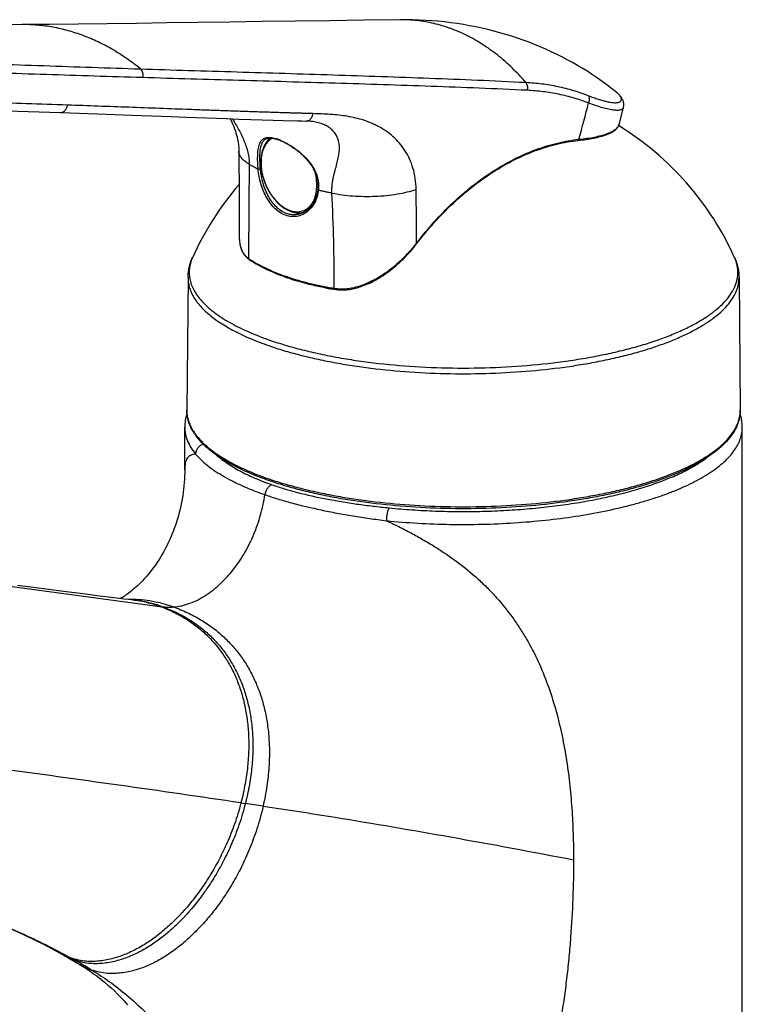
# Model space of a CAD drawing. Header units: millimetres. Extents: x 0 to 559, y 0 to 432.
# Tile 4 of 7: x 169 to 241, y 98 to 196. Entities that reach past the tile are written whole.
import ezdxf

# ---------------------------------------------------------------- set-up
doc = ezdxf.new("R2010")
doc.units = ezdxf.units.MM
doc.header["$LTSCALE"] = 30.734
doc.layers.get('0').update_dxf_attribs({"linetype": 'CONTINUOUS'})

msp = doc.modelspace()

# ---------------------------------------------------------------- linework, layer by layer
at = {"color": 7, "linetype": 'CONTINUOUS'}
for p, q in [((228.558, 185.323), (229.003, 187.017)), ((173.053, 186.497), (174.915, 186.431)), ((174.915, 186.431), (176.724, 186.366)), ((180.144, 186.241), (184.062, 186.096)), ((184.062, 186.096), (185.522, 186.042)), ((185.522, 186.042), (187.603, 185.967)), ((187.603, 185.967), (189.559, 185.898)), ((189.559, 185.898), (190.796, 185.855)), ((190.796, 185.855), (191.98, 185.815)), ((191.98, 185.815), (193.11, 185.778)), ((193.11, 185.778), (194.186, 185.744)), ((194.186, 185.744), (195.201, 185.713)), ((195.201, 185.713), (196.611, 185.671)), ((197.446, 185.648), (197.501, 185.647)), ((228.558, 185.323), (228.558, 185.323)), ((193.532, 183.916), (193.533, 183.917)), ((194.606, 183.837), (194.666, 183.817)), ((190.824, 174.814), (190.824, 174.149)), ((185.733, 170.113), (185.61, 156.934)), ((240.482, 170.113), (240.605, 156.934)), ((185.407, 151.002), (185.407, 155.213)), ((240.807, 69.921), (240.807, 155.213)), ((185.407, 151.005), (185.407, 151.004)), ((170.372, 139.295), (168.775, 139.505)), ((171.903, 139.094), (170.372, 139.295)), ((173.362, 138.904), (171.903, 139.094)), ((174.745, 138.725), (173.362, 138.904)), ((176.045, 138.559), (174.745, 138.725)), ((180.39, 138.023), (180.297, 138.034)), ((180.419, 138.02), (180.39, 138.023)), ((180.455, 138.016), (180.419, 138.02)), ((173.028, 102.944), (173.268, 102.81)), ((173.268, 102.81), (173.4, 102.736))]:
    msp.add_line(p, q, dxfattribs=at)
at = {"color": 9, "linetype": 'CONTINUOUS'}
for p, q in [((197.447, 185.648), (197.448, 185.648)), ((240.807, 155.213), (240.807, 155.213)), ((143.371, 142.714), (183.177, 137.385)), ((190.993, 117.893), (191.433, 117.828))]:
    msp.add_line(p, q, dxfattribs=at)
at = {"color": 7, "linetype": 'CONTINUOUS'}
for points in [[(169.241, 195.24), (167.606, 195.227), (165.997, 195.218), (164.428, 195.212), (162.9, 195.208)], [(206.791, 195.721), (203.249, 195.677), (199.776, 195.631), (196.39, 195.585), (193.087, 195.539), (189.861, 195.493), (186.712, 195.448), (183.634, 195.405), (180.626, 195.365), (177.684, 195.328), (174.805, 195.294), (171.985, 195.264), (169.241, 195.24)], [(228.205, 188.603), (227.823, 188.902), (227.362, 189.251), (226.893, 189.592), (226.418, 189.925), (225.935, 190.249), (225.445, 190.566), (224.949, 190.874), (224.445, 191.174), (223.934, 191.466), (223.417, 191.749), (222.892, 192.023), (222.362, 192.289), (221.825, 192.545), (221.281, 192.793), (220.731, 193.031), (220.175, 193.26), (219.614, 193.48), (219.046, 193.69), (218.472, 193.891), (217.894, 194.082), (217.309, 194.263), (216.72, 194.434), (216.126, 194.594), (215.528, 194.745), (214.924, 194.885), (214.317, 195.014), (213.705, 195.133), (213.09, 195.242), (212.471, 195.339), (211.848, 195.426), (211.222, 195.502), (210.593, 195.567), (209.962, 195.62), (209.328, 195.663), (208.691, 195.694), (208.052, 195.715), (207.412, 195.724), (206.791, 195.721)], [(229.003, 187.017), (229.014, 187.063), (229.025, 187.123), (229.032, 187.185), (229.036, 187.248), (229.035, 187.312), (229.031, 187.376), (229.023, 187.439), (229.012, 187.503), (228.997, 187.565), (228.978, 187.627), (228.956, 187.689), (228.931, 187.749), (228.903, 187.809), (228.871, 187.869), (228.836, 187.928), (228.799, 187.988), (228.757, 188.046), (228.713, 188.105), (228.665, 188.164), (228.615, 188.223), (228.56, 188.281), (228.502, 188.341), (228.441, 188.4), (228.375, 188.46), (228.306, 188.52), (228.233, 188.58), (228.205, 188.603)], [(140.529, 187.603), (146.017, 187.408), (151.489, 187.22), (156.931, 187.038), (162.342, 186.859), (167.722, 186.68), (173.053, 186.497)], [(176.724, 186.366), (179.313, 186.271), (180.144, 186.241)], [(189.924, 185.885), (189.98, 185.775), (190.087, 185.548), (190.187, 185.323), (190.278, 185.098), (190.361, 184.877), (190.434, 184.661), (190.5, 184.451), (190.556, 184.249), (190.605, 184.054), (190.647, 183.866), (190.682, 183.684), (190.711, 183.506), (190.735, 183.331), (190.753, 183.16), (190.767, 182.989), (190.776, 182.819), (190.779, 182.659)], [(196.611, 185.671), (197.047, 185.659), (197.447, 185.648)], [(224.496, 183.727), (224.693, 183.748), (224.9, 183.773), (225.103, 183.8), (225.301, 183.828), (225.494, 183.858), (225.682, 183.89), (225.865, 183.923), (226.043, 183.957), (226.216, 183.994), (226.383, 184.032), (226.545, 184.071), (226.701, 184.112), (226.852, 184.154), (226.997, 184.199), (227.136, 184.244), (227.269, 184.292), (227.397, 184.341), (227.519, 184.391), (227.635, 184.444), (227.745, 184.498), (227.848, 184.554), (227.945, 184.611), (228.035, 184.669), (228.117, 184.729), (228.193, 184.79), (228.263, 184.852), (228.325, 184.916), (228.381, 184.981), (228.43, 185.048), (228.472, 185.116), (228.508, 185.185), (228.537, 185.255), (228.558, 185.323)], [(193.532, 183.916), (193.569, 183.93), (193.614, 183.944), (193.661, 183.955), (193.708, 183.964), (193.757, 183.97), (193.808, 183.974), (193.86, 183.976), (193.914, 183.976), (193.969, 183.974), (194.026, 183.969), (194.084, 183.963), (194.143, 183.954), (194.204, 183.943), (194.267, 183.931), (194.331, 183.916), (194.397, 183.9), (194.465, 183.881), (194.535, 183.86), (194.606, 183.837)], [(194.666, 183.817), (194.728, 183.795), (194.807, 183.765), (194.887, 183.733), (194.969, 183.699), (195.052, 183.663), (195.137, 183.624), (195.223, 183.583), (195.311, 183.54), (195.401, 183.494), (195.492, 183.446), (195.584, 183.395), (195.677, 183.342), (195.772, 183.286), (195.868, 183.228), (195.966, 183.167), (196.064, 183.103), (196.163, 183.036), (196.263, 182.967), (196.364, 182.895), (196.464, 182.82), (196.565, 182.743), (196.666, 182.663), (196.767, 182.58), (196.867, 182.495), (196.966, 182.408), (197.064, 182.319), (197.16, 182.227), (197.254, 182.134), (197.347, 182.039), (197.437, 181.942), (197.525, 181.844), (197.611, 181.744), (197.693, 181.643), (197.773, 181.541), (197.85, 181.439), (197.923, 181.335), (197.993, 181.231), (198.059, 181.127), (198.122, 181.022), (198.182, 180.917), (198.237, 180.812), (198.29, 180.707), (198.338, 180.602), (198.383, 180.497), (198.425, 180.393), (198.462, 180.288), (198.497, 180.184), (198.527, 180.08), (198.555, 179.976), (198.578, 179.873), (198.599, 179.77), (198.616, 179.667), (198.629, 179.564), (198.64, 179.462), (198.646, 179.36), (198.65, 179.257), (198.649, 179.156), (198.646, 179.054), (198.639, 178.952), (198.631, 178.868)], [(190.779, 182.659), (190.794, 181.136), (190.805, 179.579), (190.814, 178.007), (190.82, 176.418), (190.824, 174.814)], [(198.631, 178.868), (198.619, 178.776), (198.602, 178.667), (198.582, 178.558), (198.559, 178.451), (198.534, 178.346), (198.505, 178.242), (198.473, 178.14), (198.438, 178.04), (198.4, 177.941), (198.36, 177.845), (198.316, 177.751), (198.27, 177.659), (198.221, 177.569), (198.17, 177.482), (198.116, 177.398), (198.059, 177.316), (198, 177.237), (197.939, 177.16), (197.875, 177.087), (197.81, 177.016), (197.742, 176.949), (197.672, 176.885), (197.6, 176.824), (197.526, 176.766), (197.451, 176.712), (197.374, 176.662), (197.296, 176.615), (197.216, 176.571), (197.135, 176.532), (197.053, 176.495), (197.037, 176.489)], [(190.824, 174.149), (190.825, 174.055), (190.83, 173.912), (190.84, 173.775), (190.853, 173.642), (190.871, 173.514), (190.893, 173.39), (190.918, 173.271), (190.947, 173.157), (190.979, 173.047), (191.014, 172.942), (191.053, 172.841), (191.095, 172.745), (191.14, 172.653), (191.187, 172.564), (191.238, 172.48), (191.291, 172.4), (191.347, 172.323), (191.406, 172.251), (191.467, 172.182), (191.531, 172.117), (191.597, 172.055), (191.666, 171.998), (191.738, 171.943), (191.801, 171.899)], [(200.309, 168.931), (200.417, 168.914), (200.545, 168.898), (200.675, 168.886), (200.806, 168.877), (200.94, 168.872), (201.075, 168.871), (201.212, 168.874), (201.351, 168.88), (201.492, 168.891), (201.635, 168.906), (201.78, 168.925), (201.928, 168.948), (202.077, 168.975), (202.228, 169.007), (202.381, 169.044), (202.537, 169.084), (202.695, 169.13), (202.854, 169.18), (203.016, 169.235), (203.181, 169.295), (203.347, 169.36), (203.516, 169.43), (203.687, 169.506), (203.86, 169.587), (204.034, 169.673), (204.211, 169.765), (204.39, 169.862), (204.57, 169.965), (204.751, 170.073), (204.934, 170.187), (205.117, 170.306), (205.301, 170.431), (205.486, 170.561), (205.671, 170.697), (205.856, 170.837), (206.041, 170.983), (206.226, 171.134), (206.411, 171.291), (206.594, 171.452), (206.777, 171.617), (206.958, 171.788), (207.137, 171.962), (207.314, 172.141), (207.489, 172.323), (207.661, 172.509), (207.831, 172.698), (207.997, 172.891), (208.16, 173.086), (208.319, 173.283), (208.463, 173.468)], [(191.801, 171.899), (192.018, 171.759), (192.252, 171.615), (192.492, 171.473), (192.738, 171.334), (192.99, 171.198), (193.248, 171.065), (193.511, 170.935), (193.781, 170.807), (194.055, 170.684), (194.336, 170.563), (194.621, 170.446), (194.911, 170.332), (195.207, 170.222), (195.493, 170.119)], [(195.493, 170.119), (195.783, 170.021), (196.095, 169.919), (196.414, 169.821), (196.739, 169.725), (197.07, 169.633), (197.408, 169.543), (197.752, 169.456), (198.102, 169.372), (198.458, 169.291), (198.82, 169.213), (199.188, 169.137), (199.562, 169.065), (199.941, 168.995), (200.309, 168.931)], [(185.407, 151.005), (185.405, 150.702), (185.396, 150.379), (185.38, 150.053), (185.359, 149.725), (185.33, 149.395), (185.295, 149.065), (185.254, 148.734), (185.206, 148.402), (185.151, 148.071), (185.089, 147.741), (185.022, 147.411), (184.947, 147.082), (184.866, 146.755), (184.779, 146.431), (184.686, 146.108), (184.587, 145.789), (184.482, 145.473), (184.371, 145.16), (184.255, 144.851), (184.132, 144.545), (184.004, 144.243), (183.871, 143.945), (183.733, 143.651), (183.589, 143.361), (183.441, 143.077), (183.287, 142.797), (183.13, 142.523), (182.967, 142.254), (182.801, 141.991), (182.632, 141.734), (182.458, 141.484), (182.282, 141.241), (182.104, 141.006), (181.924, 140.778), (181.743, 140.558), (181.562, 140.348), (181.38, 140.146), (181.2, 139.954), (181.022, 139.771), (180.846, 139.599), (180.676, 139.438), (180.51, 139.288), (180.35, 139.15), (180.197, 139.021), (180.05, 138.904), (179.91, 138.795), (179.777, 138.695), (179.65, 138.604), (179.529, 138.52), (179.415, 138.444), (179.308, 138.375), (179.208, 138.313), (179.115, 138.256), (179.028, 138.206), (178.998, 138.189)], [(180.297, 138.034), (179.855, 138.086), (179.388, 138.142), (178.894, 138.202), (178.373, 138.266), (177.827, 138.334), (177.256, 138.405), (176.662, 138.48), (176.045, 138.559)], [(164.279, 106.871), (165.056, 106.594), (165.959, 106.255), (166.858, 105.899), (167.754, 105.526), (168.646, 105.136), (169.534, 104.729), (170.417, 104.305), (171.296, 103.865), (172.17, 103.409), (173.028, 102.944)], [(173.4, 102.736), (173.62, 102.612), (173.857, 102.477), (174.105, 102.333), (174.364, 102.182), (174.635, 102.022), (174.91, 101.857)], [(174.91, 101.857), (175.403, 101.55), (175.87, 101.242), (176.297, 100.942), (176.694, 100.649), (177.067, 100.359), (177.422, 100.071), (177.763, 99.78), (178.094, 99.486), (178.415, 99.187), (178.733, 98.876), (179.056, 98.547), (179.381, 98.198), (179.71, 97.827)]]:
    msp.add_lwpolyline(points, dxfattribs=at)
at = {"color": 9, "linetype": 'CONTINUOUS'}
for centre, radius, start, end in [((197.461, 186.152), 0.504, 268.5952, 271.69828), ((197.46, 186.154), 0.506, 271.70009, 275.54299), ((227.914, 185.492), 0.665, 341.95353, 345.25071), ((193.168, 179.692), 4.415, 70.04719, 70.77804), ((873.107, 172.277), 681.353, 179.235802, 180.023393), ((19.837, 169.478), 180.422, 359.85884, 2.86585), ((-566.907, 170.041), 775.36, 0.257142, 0.651745), ((196.68, 179.07), 2.439, 250.76216, 255.8527), ((188.953, 156.903), 3.343, 179.46691, 182.04425), ((178.956, 126.702), 11.411, 82.44965, 83.30931), ((-119.536, -1996.727), 2137.299, 81.645908, 82.30317), ((101.599, -493.141), 617.539, 81.470454, 81.635426), ((176.278, 108.833), 6.727, 241.10585, 250.84528), ((176.68, 108.576), 6.697, 240.68264, 250.8492), ((141.342, 43.361), 67.573, 60.6303, 61.03002), ((143.65, 47.415), 62.908, 58.8865, 60.65163)]:
    msp.add_arc(centre, radius, start, end, dxfattribs=at)
at = {"color": 7, "linetype": 'CONTINUOUS'}
for start, end in [(24.06236, 58.51782), (139.11062, 155.93764)]:
    msp.add_arc((213.107, 160.04), 29.5, start, end, dxfattribs=at)
at = {"color": 9, "linetype": 'CONTINUOUS'}
for points, knots in [([(219.283, 189.505), (218.857, 190), (217.973, 190.941), (216.54, 192.203), (215.032, 193.286), (213.46, 194.181), (211.837, 194.881), (210.175, 195.379), (208.489, 195.672), (207.355, 195.728), (206.791, 195.721)], [0, 0, 0, 0, 0.136123, 0.268372, 0.396926, 0.522104, 0.644362, 0.764286, 0.882572, 1, 1, 1, 1]), ([(180.995, 190.839), (180.557, 191.197), (179.664, 191.873), (178.262, 192.77), (176.82, 193.535), (175.344, 194.163), (173.841, 194.652), (172.318, 195), (170.782, 195.204), (169.753, 195.244), (169.241, 195.24)], [0, 0, 0, 0, 0.132469, 0.262196, 0.389413, 0.514413, 0.637549, 0.759224, 0.879882, 1, 1, 1, 1]), ([(142.539, 192.106), (145.748, 192.019), (152.163, 191.827), (161.78, 191.5), (171.389, 191.158), (177.793, 190.94), (180.995, 190.839)], [0, 0, 0, 0, 0.250317, 0.500392, 0.750261, 1, 1, 1, 1]), ([(142.901, 191.187), (146.097, 191.105), (152.485, 190.925), (162.065, 190.62), (171.642, 190.301), (178.027, 190.097), (181.22, 190.002)], [0, 0, 0, 0, 0.250129, 0.500104, 0.750021, 1, 1, 1, 1]), ([(180.995, 190.839), (184.188, 190.739), (190.575, 190.544), (200.152, 190.253), (209.722, 189.932), (216.098, 189.665), (219.283, 189.505)], [0, 0, 0, 0, 0.25019, 0.500303, 0.750281, 1, 1, 1, 1]), ([(180.995, 190.839), (181.045, 190.795), (181.135, 190.682), (181.202, 190.512), (181.232, 190.362), (181.246, 190.202), (181.236, 190.081), (181.22, 190.002)], [0, 0, 0, 0, 0.222332, 0.469211, 0.599804, 0.733027, 1, 1, 1, 1]), ([(181.22, 190.002), (184.407, 189.908), (190.781, 189.724), (200.339, 189.448), (209.891, 189.144), (216.254, 188.892), (219.432, 188.741)], [0, 0, 0, 0, 0.250165, 0.50032, 0.750335, 1, 1, 1, 1]), ([(219.283, 189.505), (219.821, 189.478), (220.888, 189.385), (222.467, 189.118), (224.01, 188.727), (225.011, 188.383), (225.503, 188.191)], [0, 0, 0, 0, 0.252738, 0.503113, 0.75192, 1, 1, 1, 1]), ([(219.284, 189.505), (219.322, 189.457), (219.387, 189.346), (219.444, 189.156), (219.462, 188.949), (219.447, 188.809), (219.432, 188.741)], [0, 0, 0, 0, 0.229117, 0.477478, 0.737739, 1, 1, 1, 1]), ([(173.761, 187.238), (171.051, 187.333), (165.63, 187.516), (157.498, 187.784), (149.367, 188.055), (143.947, 188.246), (141.237, 188.344)], [0, 0, 0, 0, 0.249998, 0.500036, 0.750053, 1, 1, 1, 1]), ([(219.432, 188.741), (219.96, 188.716), (221.007, 188.626), (222.557, 188.367), (224.071, 187.987), (225.053, 187.653), (225.536, 187.466)], [0, 0, 0, 0, 0.252893, 0.503322, 0.752078, 1, 1, 1, 1]), ([(225.503, 188.191), (225.676, 188.124), (226.008, 187.998), (226.49, 187.831), (226.932, 187.695), (227.332, 187.59), (227.687, 187.518), (227.996, 187.479), (228.224, 187.473), (228.38, 187.486), (228.478, 187.504), (228.564, 187.529), (228.636, 187.561), (228.695, 187.601), (228.741, 187.648), (228.773, 187.702), (228.797, 187.785), (228.789, 187.879), (228.757, 187.974), (228.719, 188.054), (228.667, 188.138), (228.574, 188.26), (228.423, 188.421), (228.283, 188.541), (228.205, 188.603)], [0, 0, 0, 0, 0.12153, 0.233272, 0.33465, 0.425183, 0.50453, 0.572533, 0.629286, 0.653596, 0.675323, 0.694641, 0.711802, 0.72716, 0.741207, 0.754573, 0.767973, 0.797403, 0.814598, 0.833847, 0.855354, 0.879252, 0.934507, 1, 1, 1, 1]), ([(225.503, 188.191), (225.534, 188.144), (225.582, 188.035), (225.61, 187.853), (225.596, 187.658), (225.56, 187.529), (225.536, 187.466)], [0, 0, 0, 0, 0.223877, 0.468191, 0.729381, 1, 1, 1, 1]), ([(173.053, 186.497), (173.092, 186.495), (173.172, 186.502), (173.288, 186.541), (173.398, 186.606), (173.536, 186.728), (173.675, 186.939), (173.739, 187.134), (173.761, 187.238)], [0, 0, 0, 0, 0.105728, 0.214376, 0.328343, 0.449171, 0.71222, 1, 1, 1, 1]), ([(198.146, 186.39), (198.018, 186.391), (197.763, 186.394), (197.382, 186.407), (197.001, 186.422), (196.62, 186.435), (196.238, 186.446), (195.73, 186.46), (195.094, 186.478), (194.331, 186.502), (193.569, 186.528), (192.807, 186.553), (191.79, 186.586), (190.52, 186.63), (188.996, 186.684), (187.473, 186.738), (185.441, 186.812), (182.902, 186.906), (179.855, 187.019), (176.808, 187.13), (174.777, 187.202), (173.761, 187.238)], [0, 0, 0, 0, 0.015682, 0.031315, 0.046934, 0.062561, 0.078199, 0.093841, 0.125124, 0.156392, 0.187652, 0.218912, 0.250169, 0.312675, 0.37517, 0.437658, 0.500141, 0.625098, 0.750053, 0.875018, 1, 1, 1, 1]), ([(225.536, 187.466), (225.779, 187.376), (226.241, 187.211), (226.899, 187.005), (227.4, 186.877), (227.759, 186.807), (227.995, 186.771), (228.207, 186.751), (228.395, 186.746), (228.56, 186.756), (228.7, 186.78), (228.815, 186.818), (228.906, 186.869), (228.971, 186.936), (228.996, 186.99), (229.003, 187.017)], [0, 0, 0, 0, 0.212302, 0.400706, 0.563596, 0.635113, 0.699886, 0.757893, 0.809184, 0.853902, 0.892341, 0.925009, 0.95278, 0.977085, 1, 1, 1, 1]), ([(197.509, 185.65), (197.546, 185.654), (197.621, 185.67), (197.727, 185.717), (197.826, 185.786), (197.949, 185.909), (198.072, 186.11), (198.127, 186.293), (198.146, 186.39)], [0, 0, 0, 0, 0.106734, 0.216832, 0.332089, 0.453614, 0.715731, 1, 1, 1, 1]), ([(208.402, 178.861), (208.398, 179.228), (208.342, 179.944), (208.115, 180.97), (207.765, 181.906), (207.309, 182.742), (206.764, 183.476), (206.146, 184.107), (205.468, 184.64), (204.862, 185.009), (204.362, 185.264), (203.852, 185.494), (203.197, 185.74), (202.386, 185.967), (201.279, 186.19), (200.147, 186.307), (199.007, 186.365), (198.433, 186.382), (198.146, 186.39)], [0, 0, 0, 0, 0.076654, 0.149532, 0.218727, 0.284638, 0.34784, 0.408975, 0.468678, 0.527519, 0.556773, 0.58597, 0.644306, 0.702768, 0.761522, 0.880137, 0.939968, 1, 1, 1, 1]), ([(190.14, 185.878), (190.361, 185.533), (190.673, 185.002), (191.044, 184.27), (191.294, 183.706), (191.511, 183.13), (191.682, 182.545), (191.793, 181.955), (191.818, 181.559), (191.815, 181.364)], [0, 0, 0, 0, 0.251939, 0.378493, 0.505068, 0.631332, 0.756721, 0.880181, 1, 1, 1, 1]), ([(200.034, 178.499), (200.027, 178.642), (200.024, 178.921), (200.053, 179.33), (200.108, 179.717), (200.203, 180.196), (200.346, 180.753), (200.521, 181.38), (200.666, 181.968), (200.746, 182.441), (200.775, 182.804), (200.778, 183.064), (200.76, 183.316), (200.708, 183.636), (200.589, 184.016), (200.36, 184.43), (200.051, 184.788), (199.668, 185.087), (199.215, 185.323), (198.698, 185.496), (198.119, 185.607), (197.713, 185.639), (197.501, 185.647)], [0, 0, 0, 0, 0.046045, 0.090089, 0.13211, 0.172243, 0.247589, 0.317406, 0.382427, 0.443066, 0.471878, 0.499772, 0.526859, 0.553273, 0.604495, 0.654518, 0.704598, 0.756113, 0.810401, 0.868613, 0.931624, 1, 1, 1, 1]), ([(224.581, 183.837), (224.854, 183.865), (225.375, 183.929), (226.112, 184.053), (226.762, 184.201), (227.245, 184.348), (227.581, 184.479), (227.798, 184.579), (227.99, 184.684), (228.155, 184.794), (228.295, 184.909), (228.407, 185.029), (228.493, 185.154), (228.533, 185.242), (228.547, 185.286)], [0, 0, 0, 0, 0.188701, 0.359944, 0.51267, 0.646159, 0.705616, 0.760241, 0.810135, 0.855485, 0.896592, 0.933908, 0.968083, 1, 1, 1, 1]), ([(192.699, 180.896), (192.686, 181.041), (192.666, 181.325), (192.65, 181.739), (192.65, 182.127), (192.666, 182.484), (192.7, 182.806), (192.751, 183.092), (192.822, 183.341), (192.914, 183.554), (193.031, 183.73), (193.174, 183.867), (193.347, 183.965), (193.548, 184.022), (193.778, 184.039), (194.035, 184.017), (194.321, 183.957), (194.518, 183.896), (194.621, 183.86)], [0, 0, 0, 0, 0.095125, 0.185669, 0.270329, 0.348156, 0.418636, 0.4817, 0.537692, 0.587451, 0.632363, 0.674436, 0.716248, 0.760541, 0.809733, 0.865538, 0.928891, 1, 1, 1, 1]), ([(192.926, 180.91), (192.909, 181.105), (192.885, 181.482), (192.873, 182.022), (192.889, 182.507), (192.928, 182.871), (192.979, 183.127), (193.025, 183.294), (193.08, 183.443), (193.146, 183.574), (193.224, 183.688), (193.313, 183.784), (193.416, 183.862), (193.493, 183.9), (193.532, 183.916)], [0, 0, 0, 0, 0.182306, 0.350945, 0.501835, 0.632909, 0.69099, 0.744341, 0.793342, 0.838545, 0.880711, 0.920841, 0.960153, 1, 1, 1, 1]), ([(194.136, 183.956), (194.015, 183.892), (193.782, 183.729), (193.492, 183.403), (193.262, 183.001), (193.097, 182.535), (193, 182.016), (192.973, 181.456), (193.016, 180.871), (193.128, 180.273), (193.306, 179.679), (193.545, 179.103), (193.841, 178.559), (194.185, 178.061), (194.568, 177.622), (195.101, 177.146), (195.56, 176.878), (195.876, 176.768)], [0, 0, 0, 0, 0.047273, 0.096701, 0.1494, 0.205994, 0.266632, 0.331063, 0.398723, 0.468817, 0.540394, 0.612413, 0.683808, 0.753548, 0.820705, 0.884518, 1, 1, 1, 1]), ([(194.674, 183.842), (194.91, 183.756), (195.395, 183.537), (196.109, 183.116), (196.818, 182.591), (197.477, 181.972), (197.95, 181.383), (198.259, 180.871), (198.45, 180.473), (198.593, 180.062), (198.685, 179.644), (198.716, 179.292), (198.712, 179.013), (198.701, 178.875), (198.693, 178.806)], [0, 0, 0, 0, 0.109161, 0.231498, 0.360976, 0.492953, 0.624333, 0.689204, 0.753257, 0.816375, 0.87851, 0.939678, 0.969939, 1, 1, 1, 1]), ([(208.445, 173.521), (209.001, 174.248), (210.154, 175.641), (212.022, 177.555), (213.988, 179.25), (216.033, 180.707), (218.134, 181.911), (220.269, 182.848), (222.416, 183.508), (223.865, 183.761), (224.581, 183.837)], [0, 0, 0, 0, 0.139597, 0.275628, 0.407597, 0.535143, 0.658065, 0.776349, 0.890187, 1, 1, 1, 1]), ([(224.581, 183.837), (224.579, 183.823), (224.573, 183.796), (224.554, 183.761), (224.528, 183.736), (224.507, 183.728), (224.496, 183.727)], [0, 0, 0, 0, 0.29049, 0.553741, 0.787083, 1, 1, 1, 1]), ([(191.815, 181.364), (191.734, 181.41), (191.582, 181.504), (191.374, 181.657), (191.195, 181.814), (191.047, 181.977), (190.93, 182.143), (190.845, 182.312), (190.792, 182.485), (190.78, 182.601), (190.779, 182.659)], [0, 0, 0, 0, 0.160853, 0.309675, 0.446844, 0.573085, 0.689561, 0.797956, 0.900515, 1, 1, 1, 1]), ([(191.815, 181.364), (191.885, 181.324), (192.028, 181.244), (192.247, 181.127), (192.471, 181.011), (192.622, 180.934), (192.699, 180.896)], [0, 0, 0, 0, 0.243638, 0.491396, 0.743552, 1, 1, 1, 1]), ([(192.699, 180.897), (192.706, 180.895), (192.721, 180.892), (192.758, 180.888), (192.808, 180.889), (192.869, 180.895), (192.908, 180.904), (192.926, 180.91)], [0, 0, 0, 0, 0.094746, 0.208828, 0.475786, 0.755667, 1, 1, 1, 1]), ([(195.439, 176.284), (195.252, 176.349), (194.884, 176.53), (194.384, 176.92), (193.936, 177.421), (193.547, 178.015), (193.223, 178.68), (192.97, 179.397), (192.79, 180.139), (192.72, 180.644), (192.699, 180.896)], [0, 0, 0, 0, 0.105, 0.216645, 0.335648, 0.461673, 0.593459, 0.728959, 0.865501, 1, 1, 1, 1]), ([(195.54, 176.46), (195.361, 176.522), (195.007, 176.697), (194.528, 177.075), (194.099, 177.56), (193.729, 178.133), (193.422, 178.776), (193.182, 179.466), (193.012, 180.182), (192.946, 180.668), (192.926, 180.91)], [0, 0, 0, 0, 0.104969, 0.216595, 0.335608, 0.461664, 0.59347, 0.728968, 0.865496, 1, 1, 1, 1]), ([(196.084, 176.705), (196.184, 176.68), (196.384, 176.644), (196.684, 176.636), (196.972, 176.675), (197.246, 176.762), (197.5, 176.895), (197.732, 177.072), (197.939, 177.29), (198.118, 177.548), (198.267, 177.84), (198.427, 178.282), (198.538, 178.904), (198.532, 179.702), (198.441, 180.245), (198.374, 180.52)], [0, 0, 0, 0, 0.057229, 0.112139, 0.165394, 0.2178, 0.270251, 0.323633, 0.378743, 0.436226, 0.49654, 0.559952, 0.696076, 0.843729, 1, 1, 1, 1]), ([(198.693, 178.807), (198.667, 178.581), (198.58, 178.145), (198.336, 177.541), (197.994, 177.024), (197.569, 176.611), (197.078, 176.319), (196.542, 176.159), (195.982, 176.14), (195.616, 176.222), (195.439, 176.284)], [0, 0, 0, 0, 0.143256, 0.2794, 0.40865, 0.531779, 0.650147, 0.765789, 0.881392, 1, 1, 1, 1]), ([(198.693, 178.807), (198.684, 178.811), (198.667, 178.819), (198.646, 178.834), (198.633, 178.85), (198.63, 178.863), (198.631, 178.868)], [0, 0, 0, 0, 0.330041, 0.604966, 0.822789, 1, 1, 1, 1]), ([(198.693, 178.806), (198.803, 178.779), (199.024, 178.727), (199.357, 178.649), (199.694, 178.573), (199.921, 178.523), (200.034, 178.499)], [0, 0, 0, 0, 0.24658, 0.495478, 0.746674, 1, 1, 1, 1]), ([(200.034, 178.499), (200.366, 178.429), (201.056, 178.313), (202.121, 178.203), (203.227, 178.155), (204.345, 178.171), (205.446, 178.25), (206.502, 178.39), (207.487, 178.588), (208.109, 178.763), (208.402, 178.861)], [0, 0, 0, 0, 0.120383, 0.247847, 0.3796, 0.51269, 0.644117, 0.770941, 0.890394, 1, 1, 1, 1]), ([(197.037, 176.489), (196.92, 176.442), (196.677, 176.368), (196.297, 176.325), (195.913, 176.353), (195.663, 176.417), (195.54, 176.46)], [0, 0, 0, 0, 0.248168, 0.495324, 0.744801, 1, 1, 1, 1]), ([(190.824, 174.149), (190.824, 173.926), (190.848, 173.596), (190.941, 173.175), (191.04, 172.885), (191.17, 172.617), (191.332, 172.377), (191.526, 172.167), (191.675, 172.05), (191.754, 171.999)], [0, 0, 0, 0, 0.274124, 0.404036, 0.529289, 0.650392, 0.768254, 0.884217, 1, 1, 1, 1]), ([(200.259, 169.034), (200.443, 169.003), (200.819, 168.965), (201.392, 168.977), (201.974, 169.055), (202.757, 169.24), (203.717, 169.603), (204.81, 170.194), (205.84, 170.905), (206.794, 171.707), (207.668, 172.578), (208.196, 173.202), (208.445, 173.521)], [0, 0, 0, 0, 0.057338, 0.116184, 0.176438, 0.237918, 0.363568, 0.491493, 0.620187, 0.748459, 0.87534, 1, 1, 1, 1]), ([(208.445, 173.521), (208.449, 173.515), (208.456, 173.505), (208.465, 173.489), (208.467, 173.474), (208.463, 173.468)], [0, 0, 0, 0, 0.358995, 0.643944, 1, 1, 1, 1]), ([(186.171, 172.068), (186.091, 171.889), (185.958, 171.526), (185.85, 170.962), (185.837, 170.397), (185.921, 169.833), (186.101, 169.273), (186.374, 168.719), (186.74, 168.173), (187.196, 167.637), (187.74, 167.112), (188.372, 166.6), (189.088, 166.101), (189.887, 165.619), (190.765, 165.153), (191.72, 164.706), (192.748, 164.28), (193.463, 164.016), (193.831, 163.888)], [0, 0, 0, 0, 0.04699, 0.092242, 0.136803, 0.181774, 0.228222, 0.277101, 0.329198, 0.385126, 0.445334, 0.510128, 0.579698, 0.654137, 0.733462, 0.817622, 0.906517, 1, 1, 1, 1]), ([(191.754, 171.999), (191.754, 171.979), (191.759, 171.949), (191.78, 171.917), (191.794, 171.904), (191.801, 171.899)], [0, 0, 0, 0, 0.518702, 0.762472, 1, 1, 1, 1]), ([(191.754, 171.999), (192.015, 171.826), (192.565, 171.491), (193.777, 170.859), (194.755, 170.462), (195.436, 170.224)], [0, 0, 0, 0, 0.228737, 0.471746, 1, 1, 1, 1]), ([(193.831, 163.888), (194.35, 163.707), (195.427, 163.361), (197.105, 162.902), (198.88, 162.49), (200.743, 162.127), (202.682, 161.816), (205.379, 161.47), (208.854, 161.182), (213.085, 161.066), (217.317, 161.18), (220.792, 161.466), (223.491, 161.81), (225.431, 162.12), (227.296, 162.482), (229.074, 162.893), (230.753, 163.351), (232.325, 163.854), (233.779, 164.397), (235.107, 164.979), (236.3, 165.595), (237.352, 166.241), (238.257, 166.915), (239.009, 167.613), (239.604, 168.332), (239.972, 168.958), (240.177, 169.462), (240.285, 169.834), (240.351, 170.208), (240.375, 170.583), (240.357, 170.958), (240.296, 171.332), (240.193, 171.705), (240.098, 171.948), (240.044, 172.068)], [0, 0, 0, 0, 0.031942, 0.065659, 0.101002, 0.137803, 0.17588, 0.215039, 0.295767, 0.378282, 0.460806, 0.541563, 0.580742, 0.618844, 0.655674, 0.69105, 0.724804, 0.756785, 0.786864, 0.814937, 0.840932, 0.864814, 0.886599, 0.906367, 0.924283, 0.940622, 0.948329, 0.955805, 0.96312, 0.97035, 0.977575, 0.984875, 0.992326, 1, 1, 1, 1]), ([(185.733, 170.113), (185.731, 169.956), (185.751, 169.639), (185.848, 169.166), (186.012, 168.696), (186.242, 168.23), (186.537, 167.77), (186.897, 167.316), (187.32, 166.869), (187.805, 166.43), (188.352, 166), (188.958, 165.58), (189.622, 165.172), (190.344, 164.775), (191.12, 164.391), (192.252, 163.886), (193.14, 163.548), (193.751, 163.335)], [0, 0, 0, 0, 0.042447, 0.085581, 0.130098, 0.176619, 0.225672, 0.277684, 0.332987, 0.39183, 0.454387, 0.52077, 0.591039, 0.66521, 0.743261, 0.825139, 1, 1, 1, 1]), ([(193.751, 163.335), (194.24, 163.164), (195.252, 162.838), (196.827, 162.4), (198.489, 162.004), (200.231, 161.652), (202.043, 161.345), (204.565, 160.995), (207.82, 160.685), (211.8, 160.517), (215.808, 160.552), (219.757, 160.791), (222.968, 161.158), (225.44, 161.553), (227.204, 161.892), (228.892, 162.275), (230.494, 162.7), (232.002, 163.165), (233.408, 163.668), (234.704, 164.204), (235.883, 164.773), (236.94, 165.37), (237.869, 165.993), (238.664, 166.639), (239.323, 167.304), (239.84, 167.988), (240.156, 168.58), (240.329, 169.055), (240.42, 169.407), (240.473, 169.76), (240.483, 169.996), (240.482, 170.113)], [0, 0, 0, 0, 0.030849, 0.06332, 0.097287, 0.132608, 0.16913, 0.206689, 0.28422, 0.363758, 0.443793, 0.522802, 0.599289, 0.636144, 0.671847, 0.706241, 0.73918, 0.770535, 0.800189, 0.828048, 0.854038, 0.878115, 0.900273, 0.920546, 0.939032, 0.9559, 0.971413, 0.978782, 0.985961, 0.993012, 1, 1, 1, 1]), ([(195.436, 170.224), (195.804, 170.096), (196.562, 169.855), (197.74, 169.541), (198.979, 169.264), (199.827, 169.107), (200.259, 169.034)], [0, 0, 0, 0, 0.234642, 0.479992, 0.735372, 1, 1, 1, 1]), ([(200.259, 169.034), (200.26, 169.021), (200.262, 168.996), (200.272, 168.964), (200.287, 168.941), (200.302, 168.932), (200.309, 168.931)], [0, 0, 0, 0, 0.324232, 0.600057, 0.820658, 1, 1, 1, 1]), ([(185.612, 156.784), (185.618, 156.629), (185.651, 156.316), (185.765, 155.851), (185.944, 155.39), (186.186, 154.932), (186.492, 154.481), (186.859, 154.035), (187.287, 153.596), (187.775, 153.166), (188.322, 152.744), (188.926, 152.332), (189.586, 151.931), (190.564, 151.399), (191.92, 150.77), (193.062, 150.335), (193.664, 150.125)], [0, 0, 0, 0, 0.042305, 0.085488, 0.130195, 0.176995, 0.226368, 0.278702, 0.334295, 0.39337, 0.456083, 0.522534, 0.592772, 0.666809, 0.826125, 1, 1, 1, 1]), ([(193.664, 150.125), (194.155, 149.954), (195.172, 149.626), (196.754, 149.187), (198.424, 148.789), (200.173, 148.435), (201.993, 148.126), (204.526, 147.775), (207.796, 147.464), (211.794, 147.295), (215.82, 147.33), (219.787, 147.57), (223.013, 147.939), (225.495, 148.336), (227.267, 148.677), (228.963, 149.061), (230.572, 149.488), (232.087, 149.955), (233.499, 150.46), (234.801, 150.999), (235.986, 151.57), (237.047, 152.17), (237.98, 152.796), (238.779, 153.444), (239.44, 154.113), (239.96, 154.799), (240.277, 155.394), (240.451, 155.871), (240.542, 156.225), (240.595, 156.579), (240.606, 156.816), (240.605, 156.934)], [0, 0, 0, 0, 0.030849, 0.06332, 0.097287, 0.132608, 0.16913, 0.206689, 0.28422, 0.363758, 0.443793, 0.522802, 0.599289, 0.636144, 0.671847, 0.706241, 0.73918, 0.770535, 0.800189, 0.828048, 0.854038, 0.878115, 0.900273, 0.920546, 0.939032, 0.9559, 0.971413, 0.978782, 0.985961, 0.993012, 1, 1, 1, 1]), ([(185.407, 155.213), (185.407, 155.1), (185.419, 154.874), (185.488, 154.417), (185.665, 153.843), (186.011, 153.171), (186.317, 152.75), (186.488, 152.543)], [0, 0, 0, 0, 0.115267, 0.23155, 0.470777, 0.725044, 1, 1, 1, 1]), ([(205.446, 145.935), (206.485, 145.83), (208.586, 145.666), (211.759, 145.548), (214.95, 145.558), (218.117, 145.695), (221.217, 145.959), (224.209, 146.344), (227.053, 146.846), (229.306, 147.365), (231.004, 147.837), (232.195, 148.209), (233.323, 148.604), (234.383, 149.022), (235.372, 149.46), (236.287, 149.917), (237.125, 150.392), (237.883, 150.883), (238.559, 151.389), (239.15, 151.908), (239.655, 152.439), (240.072, 152.979), (240.399, 153.529), (240.634, 154.086), (240.776, 154.648), (240.807, 155.027), (240.807, 155.213)], [0, 0, 0, 0, 0.080878, 0.16313, 0.245791, 0.327892, 0.408472, 0.4866, 0.561391, 0.632027, 0.665559, 0.697789, 0.728644, 0.758061, 0.785989, 0.81239, 0.837239, 0.860531, 0.882283, 0.902539, 0.921373, 0.938901, 0.955286, 0.970744, 0.985543, 1, 1, 1, 1]), ([(187.248, 153.535), (187.141, 153.502), (186.935, 153.401), (186.689, 153.166), (186.553, 152.917), (186.498, 152.704), (186.488, 152.596), (186.488, 152.543)], [0, 0, 0, 0, 0.252578, 0.506569, 0.756673, 0.879402, 1, 1, 1, 1]), ([(186.488, 152.543), (186.397, 152.537), (186.226, 152.514), (185.991, 152.435), (185.795, 152.31), (185.642, 152.138), (185.53, 151.919), (185.456, 151.655), (185.415, 151.345), (185.407, 151.124), (185.407, 151.005)], [0, 0, 0, 0, 0.127922, 0.241235, 0.346079, 0.450362, 0.562281, 0.688549, 0.833618, 1, 1, 1, 1]), ([(186.487, 152.543), (186.655, 152.354), (187.022, 151.978), (187.643, 151.441), (188.357, 150.914), (189.167, 150.397), (190.077, 149.895), (191.086, 149.41), (192.192, 148.945), (192.966, 148.658), (193.369, 148.518)], [0, 0, 0, 0, 0.09402, 0.195495, 0.305399, 0.424481, 0.553349, 0.692321, 0.841314, 1, 1, 1, 1]), ([(188.565, 152.446), (188.9, 152.158), (189.648, 151.594), (190.682, 150.978), (191.612, 150.506), (192.663, 150.029), (193.491, 149.711), (194.062, 149.512)], [0, 0, 0, 0, 0.211464, 0.44757, 0.575646, 0.710485, 1, 1, 1, 1]), ([(205.722, 147.207), (206.101, 147.169), (206.862, 147.099), (208.398, 146.982), (210.338, 146.882), (212.679, 146.833), (215.024, 146.856), (217.353, 146.95), (219.65, 147.115), (221.896, 147.35), (224.075, 147.652), (226.168, 148.02), (228.161, 148.45), (230.038, 148.939), (231.784, 149.483), (233.387, 150.078), (234.833, 150.72), (236.113, 151.404), (236.887, 151.908), (237.24, 152.168)], [0, 0, 0, 0, 0.035191, 0.070707, 0.142476, 0.214827, 0.287268, 0.359306, 0.430453, 0.50023, 0.568171, 0.633835, 0.696803, 0.756693, 0.813162, 0.865916, 0.914727, 0.959439, 1, 1, 1, 1]), ([(194.062, 149.512), (193.975, 149.482), (193.85, 149.406), (193.709, 149.27), (193.575, 149.099), (193.444, 148.85), (193.385, 148.63), (193.369, 148.518)], [0, 0, 0, 0, 0.217345, 0.337832, 0.464786, 0.730911, 1, 1, 1, 1]), ([(194.062, 149.512), (194.472, 149.369), (195.32, 149.095), (197.113, 148.592), (199.006, 148.171), (200.98, 147.819), (202.529, 147.583), (204.114, 147.377), (205.183, 147.261), (205.722, 147.207)], [0, 0, 0, 0, 0.109398, 0.224347, 0.468943, 0.597427, 0.729148, 0.863513, 1, 1, 1, 1]), ([(184.269, 137.357), (184.549, 137.378), (185.111, 137.465), (185.936, 137.713), (186.74, 138.067), (187.788, 138.674), (188.76, 139.451), (189.643, 140.355), (190.483, 141.358), (191.413, 142.747), (192.312, 144.567), (192.985, 146.501), (193.271, 147.842), (193.369, 148.518)], [0, 0, 0, 0, 0.054748, 0.110476, 0.167439, 0.225765, 0.346326, 0.408589, 0.471994, 0.601457, 0.733457, 0.866771, 1, 1, 1, 1]), ([(193.369, 148.518), (193.794, 148.37), (194.673, 148.083), (196.531, 147.549), (198.49, 147.086), (200.532, 146.683), (202.136, 146.404), (203.779, 146.153), (204.887, 146.004), (205.446, 145.934)], [0, 0, 0, 0, 0.109263, 0.224123, 0.468654, 0.597157, 0.728936, 0.8634, 1, 1, 1, 1]), ([(205.722, 147.207), (205.701, 147.181), (205.662, 147.116), (205.612, 147), (205.565, 146.857), (205.524, 146.691), (205.49, 146.509), (205.457, 146.256), (205.446, 146.063), (205.446, 145.935)], [0, 0, 0, 0, 0.075401, 0.171992, 0.287542, 0.418457, 0.560284, 0.708025, 1, 1, 1, 1]), ([(205.446, 145.935), (205.859, 145.741), (206.681, 145.344), (207.899, 144.716), (209.098, 144.051), (210.657, 143.116), (212.518, 141.852), (214.245, 140.438), (215.515, 139.224), (216.696, 137.971), (217.767, 136.638), (218.721, 135.239), (219.594, 133.811), (220.55, 131.959), (221.496, 129.649), (222.258, 127.273), (222.859, 124.844), (223.321, 122.374), (223.658, 119.87), (223.883, 117.34), (224.009, 114.789), (224.036, 113.082), (224.036, 112.226)], [0, 0, 0, 0, 0.033167, 0.066452, 0.099747, 0.132951, 0.19874, 0.263342, 0.295145, 0.326616, 0.388655, 0.419326, 0.449818, 0.51043, 0.570833, 0.631276, 0.691918, 0.752851, 0.814123, 0.87575, 0.937718, 1, 1, 1, 1]), ([(184.269, 137.357), (183.875, 137.494), (183.104, 137.729), (181.96, 137.968), (180.872, 138.091), (180.164, 138.103), (179.821, 138.091)], [0, 0, 0, 0, 0.276265, 0.532424, 0.772515, 1, 1, 1, 1]), ([(183.177, 137.385), (182.719, 137.545), (181.822, 137.807), (180.9, 137.966), (180.455, 138.016)], [0, 0, 0, 0, 0.519648, 1, 1, 1, 1]), ([(182.91, 137.421), (182.498, 137.564), (181.688, 137.805), (180.858, 137.96), (180.455, 138.014)], [0, 0, 0, 0, 0.517415, 1, 1, 1, 1]), ([(182.91, 137.421), (183.383, 137.256), (184.287, 136.885), (185.54, 136.195), (186.662, 135.407), (187.661, 134.529), (188.547, 133.567), (189.323, 132.526), (189.993, 131.41), (190.559, 130.22), (191.02, 128.958), (191.376, 127.622), (191.625, 126.212), (191.761, 124.723), (191.779, 123.15), (191.668, 121.486), (191.418, 119.717), (191.153, 118.513), (190.993, 117.893)], [0, 0, 0, 0, 0.064374, 0.125146, 0.183433, 0.240065, 0.295738, 0.35105, 0.406538, 0.4627, 0.520009, 0.578945, 0.639998, 0.703728, 0.770749, 0.841794, 0.917758, 1, 1, 1, 1]), ([(183.177, 137.385), (183.27, 137.373), (183.458, 137.354), (183.737, 137.341), (184.008, 137.341), (184.184, 137.35), (184.269, 137.357)], [0, 0, 0, 0, 0.257665, 0.515857, 0.766165, 1, 1, 1, 1]), ([(183.177, 137.385), (183.652, 137.219), (184.561, 136.847), (185.823, 136.158), (186.954, 135.372), (187.964, 134.497), (188.86, 133.54), (189.647, 132.504), (190.328, 131.394), (190.905, 130.21), (191.379, 128.952), (191.748, 127.619), (192.01, 126.209), (192.16, 124.717), (192.191, 123.137), (192.092, 121.461), (191.851, 119.674), (191.591, 118.456), (191.433, 117.828)], [0, 0, 0, 0, 0.064398, 0.125251, 0.183609, 0.240263, 0.295878, 0.351055, 0.406341, 0.462258, 0.51931, 0.578013, 0.638894, 0.702546, 0.769614, 0.840857, 0.917193, 1, 1, 1, 1]), ([(184.269, 137.357), (184.755, 137.187), (185.684, 136.811), (186.981, 136.123), (188.151, 135.342), (189.201, 134.477), (190.136, 133.532), (190.962, 132.512), (191.684, 131.417), (192.303, 130.247), (192.822, 128.999), (193.239, 127.669), (193.554, 126.25), (193.756, 124.735), (193.839, 123.113), (193.788, 121.376), (193.585, 119.509), (193.343, 118.229), (193.192, 117.567)], [0, 0, 0, 0, 0.06438, 0.125339, 0.183741, 0.240251, 0.295465, 0.35, 0.404459, 0.459454, 0.515594, 0.573525, 0.633907, 0.697441, 0.764876, 0.837045, 0.914941, 1, 1, 1, 1]), ([(190.993, 117.893), (190.899, 117.526), (190.701, 116.817), (190.366, 115.795), (190.007, 114.84), (189.511, 113.66), (188.854, 112.288), (187.995, 110.766), (187.09, 109.378), (185.849, 107.721), (184.503, 106.243), (183.055, 104.969), (181.945, 104.14), (180.793, 103.425), (179.787, 102.936), (178.957, 102.622), (178.321, 102.426), (177.669, 102.274), (177, 102.168), (176.311, 102.114), (175.593, 102.132), (174.837, 102.244), (174.33, 102.388), (174.071, 102.479)], [0, 0, 0, 0, 0.045264, 0.087893, 0.128356, 0.167099, 0.240686, 0.309945, 0.375655, 0.438432, 0.557009, 0.613525, 0.668526, 0.722309, 0.775314, 0.801732, 0.828192, 0.854788, 0.881643, 0.908956, 0.937239, 0.967263, 1, 1, 1, 1]), ([(191.433, 117.828), (191.339, 117.456), (191.142, 116.738), (190.809, 115.702), (190.451, 114.733), (189.955, 113.537), (189.296, 112.146), (188.433, 110.606), (187.523, 109.202), (186.276, 107.531), (184.925, 106.041), (183.473, 104.759), (182.362, 103.925), (181.208, 103.206), (180.202, 102.715), (179.373, 102.398), (178.736, 102.201), (178.084, 102.047), (177.415, 101.941), (176.725, 101.885), (176.006, 101.902), (175.249, 102.015), (174.741, 102.159), (174.482, 102.249)], [0, 0, 0, 0, 0.045534, 0.088422, 0.129131, 0.168101, 0.242077, 0.311638, 0.377562, 0.440462, 0.559011, 0.615393, 0.670198, 0.723742, 0.776483, 0.802765, 0.829087, 0.855545, 0.882259, 0.909431, 0.937567, 0.967434, 1, 1, 1, 1]), ([(193.192, 117.567), (193.102, 117.173), (192.912, 116.412), (192.585, 115.313), (192.231, 114.285), (191.737, 113.016), (191.074, 111.545), (190.198, 109.92), (189.271, 108.448), (188.3, 107.114), (187.291, 105.907), (186.246, 104.821), (185.168, 103.851), (184.053, 102.999), (182.899, 102.265), (181.893, 101.764), (181.063, 101.44), (180.426, 101.238), (179.772, 101.08), (179.101, 100.97), (178.409, 100.912), (177.687, 100.927), (176.927, 101.038), (176.417, 101.182), (176.157, 101.273)], [0, 0, 0, 0, 0.046724, 0.090756, 0.132542, 0.172505, 0.248173, 0.319035, 0.385865, 0.449268, 0.50975, 0.567691, 0.623443, 0.677354, 0.729824, 0.781395, 0.807081, 0.832806, 0.858669, 0.884793, 0.911375, 0.938907, 0.968134, 1, 1, 1, 1]), ([(193.192, 117.567), (195.584, 117.209), (201.802, 116.239), (212.089, 114.484), (219.97, 113.013), (224.036, 112.226)], [0, 0, 0, 0, 0.231788, 0.60312, 1, 1, 1, 1]), ([(224.036, 112.226), (224.037, 110.945), (223.989, 108.374), (223.807, 105.162), (223.586, 102.588), (223.381, 100.653), (223.137, 98.718), (222.847, 96.785), (222.509, 94.854), (222.122, 92.929), (221.684, 91.01), (221.193, 89.101), (220.647, 87.204), (220.044, 85.322), (219.381, 83.458), (218.655, 81.617), (217.994, 80.105), (217.429, 78.912), (216.987, 78.027), (216.524, 77.153), (216.046, 76.288), (215.551, 75.434), (214.869, 74.311), (214.15, 73.212), (213.389, 72.145), (212.796, 71.364), (212.282, 70.73), (211.859, 70.235), (211.537, 69.869), (211.211, 69.508), (210.882, 69.15), (210.549, 68.797), (210.101, 68.333), (209.531, 67.768), (208.828, 67.113), (208.106, 66.487), (207.485, 65.993), (206.978, 65.616), (206.593, 65.344), (206.204, 65.08), (205.812, 64.825), (205.417, 64.577), (204.888, 64.259), (204.22, 63.884), (203.406, 63.474), (202.581, 63.107), (201.749, 62.787), (200.913, 62.512), (200.076, 62.285), (199.239, 62.108), (198.406, 61.986), (197.851, 61.94), (197.575, 61.926)], [0, 0, 0, 0, 0.062457, 0.125258, 0.156784, 0.18839, 0.220072, 0.251834, 0.283671, 0.31558, 0.34755, 0.379577, 0.41165, 0.44376, 0.475898, 0.508051, 0.54021, 0.556289, 0.572363, 0.588432, 0.604489, 0.62053, 0.636553, 0.668536, 0.684493, 0.700421, 0.716317, 0.724251, 0.732174, 0.740084, 0.747979, 0.755858, 0.763721, 0.779397, 0.795003, 0.81053, 0.825973, 0.83366, 0.841321, 0.848955, 0.856559, 0.864129, 0.871667, 0.886635, 0.901454, 0.91611, 0.930592, 0.944886, 0.958978, 0.972865, 0.986539, 1, 1, 1, 1]), ([(164.279, 106.871), (165.084, 106.59), (166.705, 105.988), (169.135, 104.967), (171.603, 103.801), (173.243, 102.937), (174.071, 102.479)], [0, 0, 0, 0, 0.23811, 0.482632, 0.735821, 1, 1, 1, 1]), ([(174.91, 101.857), (175.101, 101.742), (175.507, 101.524), (175.934, 101.351), (176.157, 101.273)], [0, 0, 0, 0, 0.485837, 1, 1, 1, 1]), ([(176.157, 101.273), (176.761, 100.909), (177.963, 100.118), (179.7, 98.77), (181.39, 97.235), (183.599, 94.897), (185.606, 92.216), (187.381, 89.249), (188.622, 86.816), (189.737, 84.229), (190.719, 81.499), (191.56, 78.642), (192.256, 75.675), (192.802, 72.616), (193.198, 69.483), (193.444, 66.297), (193.509, 64.157), (193.518, 63.082)], [0, 0, 0, 0, 0.048338, 0.098509, 0.150595, 0.204664, 0.3189, 0.379192, 0.441554, 0.505931, 0.572222, 0.640294, 0.709968, 0.781035, 0.853248, 0.926335, 1, 1, 1, 1])]:
    msp.add_open_spline(points, degree=3, knots=knots, dxfattribs=at)
msp.add_open_spline([(224.581, 183.837), (224.9, 185.047), (225.218, 186.256), (225.536, 187.466)], degree=3, dxfattribs=at)
at = {"color": 7, "linetype": 'CONTINUOUS'}
for points, knots in [([(193.913, 183.976), (193.798, 183.882), (193.583, 183.663), (193.329, 183.269), (193.138, 182.816), (193.014, 182.315), (192.956, 181.776), (192.964, 181.21), (193.037, 180.629), (193.174, 180.045), (193.371, 179.47), (193.623, 178.917), (193.926, 178.398), (194.272, 177.923), (194.656, 177.504), (195.193, 177.042), (195.652, 176.783), (195.969, 176.672)], [0, 0, 0, 0, 0.051125, 0.1043, 0.160149, 0.219019, 0.280954, 0.345712, 0.412814, 0.4816, 0.551288, 0.621034, 0.68999, 0.757361, 0.822468, 0.884804, 1, 1, 1, 1]), ([(208.463, 173.468), (209.016, 174.192), (210.164, 175.578), (212.022, 177.483), (213.978, 179.169), (216.01, 180.618), (218.098, 181.814), (220.218, 182.745), (222.349, 183.4), (223.786, 183.651), (224.496, 183.727)], [0, 0, 0, 0, 0.139787, 0.275971, 0.408047, 0.535645, 0.658554, 0.776752, 0.890428, 1, 1, 1, 1]), ([(195.969, 176.672), (196.077, 176.635), (196.294, 176.574), (196.625, 176.529), (196.951, 176.534), (197.163, 176.571), (197.266, 176.598)], [0, 0, 0, 0, 0.260385, 0.512546, 0.758357, 1, 1, 1, 1]), ([(185.733, 170.113), (185.735, 170.28), (185.756, 170.615), (185.841, 171.112), (185.979, 171.599), (186.102, 171.914), (186.171, 172.068)], [0, 0, 0, 0, 0.248864, 0.498147, 0.748309, 1, 1, 1, 1]), ([(240.044, 172.068), (240.113, 171.914), (240.236, 171.599), (240.374, 171.112), (240.459, 170.615), (240.48, 170.28), (240.482, 170.113)], [0, 0, 0, 0, 0.251691, 0.501853, 0.751135, 1, 1, 1, 1]), ([(199.179, 169.139), (199.335, 169.088), (199.659, 169.006), (199.991, 168.967), (200.159, 168.957)], [0, 0, 0, 0, 0.493332, 1, 1, 1, 1]), ([(193.777, 149.914), (193.163, 150.128), (192.268, 150.469), (191.128, 150.978), (190.345, 151.366), (189.615, 151.768), (188.941, 152.183), (188.325, 152.61), (187.767, 153.05), (187.269, 153.501), (186.833, 153.963), (186.459, 154.436), (186.15, 154.92), (185.908, 155.413), (185.733, 155.915), (185.63, 156.423), (185.609, 156.765), (185.61, 156.934)], [0, 0, 0, 0, 0.171332, 0.251691, 0.32841, 0.401456, 0.47083, 0.536574, 0.598776, 0.657578, 0.713185, 0.76587, 0.815982, 0.863939, 0.910228, 0.955391, 1, 1, 1, 1]), ([(240.605, 156.934), (240.606, 156.808), (240.595, 156.554), (240.538, 156.175), (240.442, 155.798), (240.26, 155.294), (239.93, 154.672), (239.394, 153.96), (238.719, 153.274), (237.91, 152.614), (236.971, 151.981), (235.907, 151.376), (234.722, 150.803), (233.422, 150.262), (232.015, 149.757), (230.506, 149.29), (228.904, 148.863), (227.217, 148.479), (225.455, 148.139), (222.985, 147.743), (219.778, 147.373), (215.832, 147.133), (211.828, 147.096), (207.852, 147.263), (204.598, 147.572), (202.077, 147.922), (200.266, 148.229), (198.523, 148.581), (196.859, 148.977), (195.282, 149.416), (194.268, 149.743), (193.777, 149.914)], [0, 0, 0, 0, 0.00749, 0.01503, 0.022675, 0.030479, 0.046741, 0.064186, 0.083089, 0.103643, 0.125969, 0.150125, 0.176121, 0.203929, 0.233488, 0.264711, 0.297491, 0.331703, 0.367206, 0.403848, 0.479882, 0.558418, 0.637982, 0.717064, 0.794169, 0.831534, 0.867877, 0.903037, 0.936866, 0.969227, 1, 1, 1, 1]), ([(185.625, 156.566), (185.554, 156.347), (185.445, 155.9), (185.407, 155.441), (185.407, 155.213)], [0, 0, 0, 0, 0.502079, 1, 1, 1, 1]), ([(240.807, 155.213), (240.807, 155.441), (240.77, 155.9), (240.661, 156.347), (240.59, 156.566)], [0, 0, 0, 0, 0.49792, 1, 1, 1, 1])]:
    msp.add_open_spline(points, degree=3, knots=knots, dxfattribs=at)

doc.saveas('drawing.dxf')
